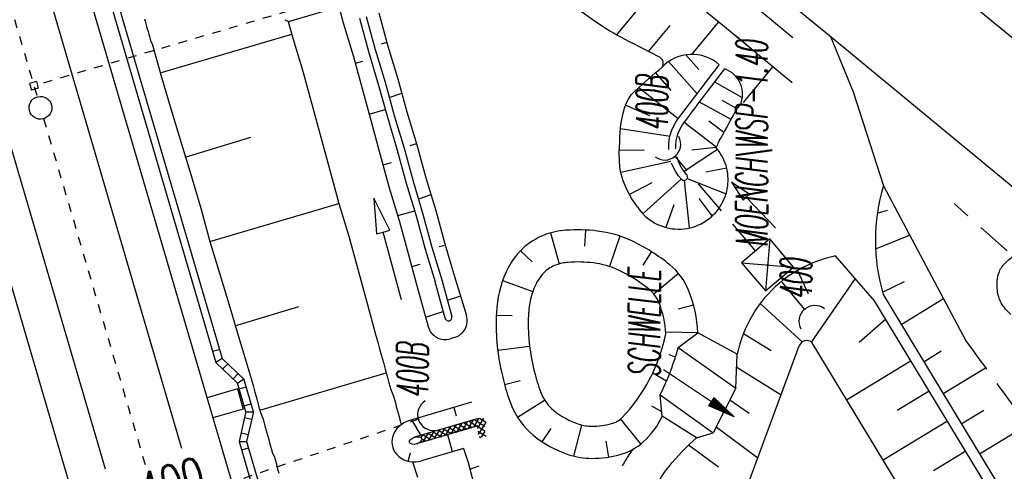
# Model space of a CAD drawing. Extents: x 447426 to 448116, y 440349 to 441552.
# Tile 50 of 96: x 447670 to 447726, y 441053 to 441078. Entities that reach past the tile are written whole.
import ezdxf

# ---------------------------------------------------------------- set-up
doc = ezdxf.new("R2010")
doc.units = 0
doc.header["$LTSCALE"] = 2
doc.header["$MEASUREMENT"] = 0
for name, pattern in [('ACAD_ISO03W100', [0.5, 0.25, -0.25]), ('ACAD_ISO10W100W', [0.5, 0.25, -0.25]), ('AUSGEZOGEN', [0]), ('GESTRICH-X2', [1.5, 1, -0.5]), ('STRICHLINIEX2', [0.5, 0.25, -0.25])]:
    doc.linetypes.add(name, pattern=pattern)
doc.layers.get('0').update_dxf_attribs({"linetype": 'AUSGEZOGEN'})
for name, color, linetype in [('ANMERKUNG', 7, 'CONTINUOUS'), ('BOESCHG', 250, 'AUSGEZOGEN'), ('DB-Andere_Planer', 15, 'CONTINUOUS'), ('DB-Bahnachse', 7, 'CONTINUOUS'), ('DB-Boeschungen', 15, 'CONTINUOUS'), ('DB-Durchlässe', 15, 'CONTINUOUS'), ('DB-Gleisachsen', 7, 'CONTINUOUS'), ('DB-GRABEN', 15, 'AUSGEZOGEN'), ('DB-Ingenieurbauwerke', 15, 'CONTINUOUS'), ('DB-Kabelanlagen', 15, 'CONTINUOUS'), ('DB-Regenrückhaltebecken', 15, 'CONTINUOUS'), ('DURCHL', 200, 'GESTRICH-X2'), ('PFEILTOP', 200, 'AUSGEZOGEN'), ('SCHSYMBOL', 200, 'AUSGEZOGEN'), ('STRASSE', 250, 'AUSGEZOGEN'), ('WEG', 250, 'GESTRICH-X2')]:
    doc.layers.add(name, color=color, linetype=linetype)
doc.styles.add('ROMANS', font='romans.shx', dxfattribs={"width": 0.8})

# ---------------------------------------------------------------- blocks, each defined once
blk = doc.blocks.new('DL')
at = {"color": 0}
blk.add_arc((-0.311, 0.025), 0.91, 282.5363, 77.4637, dxfattribs=at)
blk.add_point((0.597, 0.003), dxfattribs=at)
blk = doc.blocks.new('SCHA-Q')
for p, q in [((-1.5, 1.5), (1.5, -1.5)), ((-1.5, -1.5), (1.5, 1.5)), ((1.5, 1.5), (-1.5, 1.5)), ((-1.5, 1.5), (-1.5, -1.5)), ((1.5, -1.5), (1.5, 1.5)), ((-1.5, -1.5), (1.5, -1.5))]:
    blk.add_line(p, q)
blk.add_point((0, 0))
blk = doc.blocks.new('*X407')
at = {"color": 0, "linetype": 'ByBlock'}
for p, q in [((-329968, 476983), (-329653, 477297)), ((-329542, 476550), (-329966, 476974)), ((-329949, 476683), (-329454, 477178)), ((-329418, 476744), (-329902, 477227)), ((-329079, 476723), (-329653, 477297)), ((-329535, 476779), (-329196, 477118)), ((-329274, 476721), (-328876, 477119)), ((-328876, 476838), (-329157, 477119)), ((-329526, 476215), (-329947, 476636)), ((-329934, 476379), (-329552, 476762)), ((-329510, 475881), (-329931, 476302)), ((-329920, 476076), (-329538, 476458)), ((-328949, 476729), (-328876, 476801)), ((-329494, 475547), (-329915, 475968)), ((-329905, 475772), (-329523, 476154)), ((-329891, 475468), (-329509, 475851)), ((-329478, 475213), (-329899, 475634)), ((-329462, 474879), (-329883, 475299)), ((-329877, 475165), (-329494, 475547)), ((-329862, 474861), (-329480, 475243)), ((-329447, 474545), (-329867, 474965)), ((-329431, 474211), (-329851, 474631)), ((-329848, 474557), (-329465, 474939)), ((-329833, 474253), (-329451, 474636)), ((-329415, 473877), (-329835, 474297)), ((-329819, 473950), (-329436, 474332)), ((-329804, 473646), (-329422, 474028)), ((-329399, 473543), (-329819, 473963)), ((-329666, 473492), (-329803, 473629)), ((-329617, 473515), (-329407, 473724)), ((-329790, 473342), (-329741, 473391)), ((-329773, 473280), (-329787, 473295)), ((-329432, 473382), (-329393, 473421)), ((-329383, 473208), (-329384, 473210))]:
    blk.add_line(p, q, dxfattribs=at)
blk = doc.blocks.new('PFEIL2')
at = {"color": 0}
for p, q in [((0.88, 0.002), (-2.401, -0.012)), ((0.881, -0.271), (0.879, 0.276)), ((0.879, 0.276), (2.429, 0.009)), ((0.911, 0.27), (0.879, 0.265)), ((0.965, 0.261), (0.879, 0.246)), ((1.019, 0.252), (0.879, 0.228)), ((1.073, 0.242), (0.879, 0.209)), ((1.127, 0.233), (0.879, 0.191)), ((1.181, 0.224), (0.879, 0.172)), ((1.235, 0.214), (0.879, 0.154)), ((1.289, 0.205), (0.879, 0.135)), ((1.343, 0.196), (0.879, 0.117)), ((1.397, 0.187), (0.879, 0.098)), ((1.451, 0.177), (0.879, 0.08)), ((1.505, 0.168), (0.879, 0.061)), ((1.559, 0.159), (0.88, 0.043)), ((1.613, 0.149), (0.88, 0.024)), ((1.668, 0.14), (0.88, 0.006)), ((1.722, 0.131), (0.88, -0.013)), ((1.776, 0.121), (0.88, -0.031)), ((1.83, 0.112), (0.88, -0.05)), ((1.884, 0.103), (0.88, -0.068)), ((1.938, 0.094), (0.88, -0.087)), ((1.992, 0.084), (0.88, -0.105)), ((2.046, 0.075), (0.88, -0.124)), ((2.1, 0.066), (0.88, -0.142)), ((2.154, 0.056), (0.88, -0.161)), ((2.208, 0.047), (0.88, -0.179)), ((2.262, 0.038), (0.881, -0.198)), ((2.316, 0.029), (0.881, -0.216)), ((2.37, 0.019), (0.881, -0.235)), ((2.424, 0.01), (0.881, -0.253)), ((2.429, 0.009), (0.881, -0.271))]:
    blk.add_line(p, q, dxfattribs=at)

msp = doc.modelspace()

# ---------------------------------------------------------------- linework, layer by layer
at = {"layer": 'BOESCHG'}
for p, q in [((447718.538, 441067.396), (447719.123, 441067.549)), ((447699.939, 441066.26), (447700.437, 441064.5)), ((447701.923, 441066.428), (447701.88, 441065.515)), ((447703.887, 441066.082), (447703.307, 441064.347)), ((447718.434, 441065.366), (447720.38, 441066.131)), ((447698.238, 441065.254), (447698.894, 441064.616)), ((447705.68, 441065.207), (447705.194, 441064.432)), ((447714, 441064.133), (447714.598, 441062.807)), ((447697.216, 441063.553), (447698.94, 441062.94)), ((447707.229, 441063.953), (447705.82, 441062.786)), ((447717.284, 441063.666), (447714.768, 441060.055)), ((447718.829, 441062.901), (447720.091, 441063.492)), ((447719.896, 441061.061), (447722.3, 441062.525)), ((447708.085, 441062.163), (447707.202, 441061.925)), ((447711.867, 441062.245), (447714.268, 441060.065)), ((447719.172, 441062.255), (447719.173, 441062.256)), ((447696.853, 441061.594), (447697.767, 441061.56)), ((447719.015, 441061.363), (447717.496, 441060.023)), ((447708.322, 441060.58), (447706.491, 441060.612)), ((447710.916, 441060.541), (447712.493, 441059.568)), ((447720.208, 441060.544), (447720.209, 441060.545)), ((447696.936, 441059.598), (447698.752, 441059.817)), ((447721.18, 441058.939), (447722.175, 441059.558)), ((447707.051, 441059.199), (447706.701, 441059.336)), ((447720.459, 441058.981), (447716.79, 441056.758)), ((447710.538, 441058.621), (447713.065, 441057.052)), ((447721.243, 441058.833), (447721.244, 441058.834)), ((447722.279, 441057.122), (447724.695, 441058.585)), ((447697.326, 441057.638), (447698.209, 441057.876)), ((447706.537, 441057.825), (447705.756, 441058.294)), ((447698.056, 441055.784), (447699.607, 441056.754)), ((447710.15, 441056.77), (447711.241, 441056.008)), ((447721.495, 441057.27), (447719.661, 441056.159)), ((447706.278, 441056.089), (447705.705, 441056.411)), ((447723.315, 441055.412), (447724.595, 441056.187)), ((447705.09, 441054.266), (447703.933, 441055.683)), ((447699.463, 441054.384), (447699.971, 441055.145)), ((447701.276, 441053.561), (447701.718, 441055.336)), ((447709.369, 441055.239), (447711.738, 441053.473)), ((447722.531, 441055.56), (447718.862, 441053.337)), ((447724.35, 441053.701), (447727.055, 441055.338)), ((447703.263, 441053.515), (447703.117, 441054.418)), ((447709.495, 441052.94), (447707.788, 441054.183)), ((447707.789, 441054.181), (447707.788, 441054.183)), ((447723.568, 441053.849), (447721.733, 441052.738))]:
    msp.add_line(p, q, dxfattribs=at)
for points in [[(447708.322, 441060.58, 0.089213), (447707.8, 441063.001, 0.123586), (447706.73, 441064.449, 0.063273), (447704.574, 441065.807, 0.078913), (447702.605, 441066.37, 0.04841), (447700.813, 441066.413, 0.07071), (447699.61, 441066.152, 0.102524), (447698.348, 441065.362, 0.095151), (447697.421, 441064.056, 0.095106), (447696.86, 441061.743, 0.066633), (447697.146, 441058.373, 0.02002), (447697.481, 441057.101, 0.030705), (447697.783, 441056.298, 0.114936), (447698.939, 441054.776, 0.093859), (447700.978, 441053.648, 0.080292), (447702.299, 441053.438, 0.066271), (447703.902, 441053.655, 0.118186), (447705.218, 441054.378, 0.097211), (447706.303, 441055.837)], [(447706.495, 441060.517, 0.089213), (447706.109, 441062.305, 0.123586), (447705.568, 441063.037, 0.063273), (447703.802, 441064.15, 0.078913), (447702.385, 441064.555, 0.04841), (447700.945, 441064.59, 0.07071), (447700.246, 441064.438, 0.102524), (447699.613, 441064.042, 0.095151), (447699.085, 441063.298, 0.095106), (447698.686, 441061.654, 0.066633), (447698.931, 441058.768, 0.02002), (447699.229, 441057.638, 0.030705), (447699.452, 441057.045, 0.114936), (447700.106, 441056.183, 0.093859), (447701.55, 441055.385, 0.080292), (447702.295, 441055.266, 0.066271), (447703.419, 441055.418, 0.118186), (447703.989, 441055.731, 0.142327), (447706.495, 441060.517)], [(447716.162, 441064.953, 0.062665), (447714.467, 441064.381, 0.062665), (447712.967, 441063.407, 0.083788), (447711.426, 441061.587, 0.083788), (447710.568, 441059.363)], [(447706.18, 441057.054, 0.009578), (447706.433, 441057.589, 0.009578), (447706.665, 441058.133, 0.013727), (447706.961, 441058.927, 0.013727), (447707.213, 441059.737)], [(447731.579, 441039.619, -0.059963), (447732.155, 441036.419, -0.077272), (447731.913, 441033.901, -0.029071), (447731.047, 441031.182, -0.051833), (447730.321, 441029.752, -0.077071), (447728.297, 441027.478, -0.07451), (447725.599, 441025.858, -0.039704), (447722.622, 441024.895, -0.033558), (447718.973, 441024.283, -0.026696), (447716.413, 441024.166, -0.040895), (447714.746, 441024.315, -0.109786), (447712.523, 441025.228, -0.081887), (447710.227, 441027.463, -0.042524), (447709.112, 441029.28, -0.020055), (447707.249, 441033.391, -0.042456), (447704.583, 441041.996, -0.081561), (447704.334, 441046.701, -0.046452), (447704.806, 441048.997, -0.038341), (447705.838, 441051.64, -0.058329), (447706.688, 441052.979, -0.04101), (447708.246, 441054.606)]]:
    msp.add_lwpolyline(points, format="xyb", dxfattribs=at)
for points in [[(447718.386, 441062.402), (447716.162, 441064.953)], [(447710.568, 441059.363), (447708.322, 441060.58)], [(447707.213, 441059.737), (447710.49, 441057.436), (447709.191, 441054.89)], [(447711.224, 441052.087), (447714.099, 441059.839)], [(447727.604, 441038.398), (447721.784, 441048.511), (447714.821, 441060.009)], [(447708.246, 441054.606), (447706.303, 441055.837)]]:
    msp.add_lwpolyline(points, dxfattribs=at)
at = {"layer": 'BOESCHG', "flags": 128}
for points in [[(447731.579, 441039.619), (447725.499, 441050.658), (447718.386, 441062.402)], [(447707.213, 441059.737), (447708.322, 441060.58)], [(447710.49, 441057.436), (447710.568, 441059.363)], [(447706.18, 441057.054), (447709.191, 441054.89)], [(447706.303, 441055.837), (447706.18, 441057.054)], [(447708.246, 441054.606), (447709.191, 441054.89)]]:
    msp.add_lwpolyline(points, dxfattribs=at)
msp.add_lwpolyline([(447718.872, 441062.753), (447726.042, 441050.907), (447732.071, 441039.96, -0.209279), (447731.913, 441033.901)], format="xyb", dxfattribs=at)
at = {"layer": 'BOESCHG'}
for centre, radius, start, end in [((447729.241, 441065.832), 10.816, 163.2719, 196.5356), ((447714.511, 441059.707), 0.433, 44.2443, 162.1731)]:
    msp.add_arc(centre, radius, start, end, dxfattribs=at)
at = {"layer": 'DB-Andere_Planer', "linetype": 'Continuous'}
for p, q in [((447689.677, 441097.287), (447713.726, 441077.388)), ((447702.138, 441084.381), (447709.842, 441078.006)), ((447703.718, 441077.533), (447706.439, 441080.822)), ((447705.524, 441076.579), (447706.752, 441078.063)), ((447707.988, 441076.419), (447709.52, 441078.272)), ((447709.842, 441078.006), (447713.693, 441074.819)), ((447706.183, 441076.241), (447704.605, 441077.05)), ((447710.922, 441073.692), (447712.602, 441075.722))]:
    msp.add_line(p, q, dxfattribs=at)
msp.add_ellipse((447713.723, 441094.851), major_axis=(-14.142, 14.142), ratio=1, start_param=1.686858, end_param=1.882791, dxfattribs=at)
at = {"layer": 'DB-Bahnachse', "linetype": 'ACAD_ISO10W100W'}
for p, q in [((447642.945, 441168.604), (447670.732, 441074.005)), ((447671.099, 441072.757), (447677.753, 441050.09))]:
    msp.add_line(p, q, dxfattribs=at)
at = {"layer": 'DB-Bahnachse', "linetype": 'Continuous'}
msp.add_ellipse((447670.916, 441073.381), major_axis=(-0.46, 0.46), ratio=1, start_param=2.595086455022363, end_param=8.87827176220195, dxfattribs=at)
at = {"layer": 'DB-Boeschungen', "linetype": 'Continuous'}
for p, q in [((447676.839, 441078.448), (447676.878, 441078.303)), ((447676.878, 441078.303), (447676.918, 441078.159)), ((447676.918, 441078.159), (447676.957, 441078.014)), ((447676.957, 441078.014), (447676.997, 441077.869)), ((447685.018, 441078.297), (447685.281, 441077.336)), ((447676.997, 441077.869), (447677.037, 441077.725)), ((447677.037, 441077.725), (447677.076, 441077.58)), ((447677.076, 441077.58), (447677.116, 441077.435)), ((447677.731, 441075.375), (447685.215, 441077.577)), ((447677.116, 441077.435), (447677.155, 441077.29)), ((447677.155, 441077.29), (447677.195, 441077.146)), ((447677.195, 441077.146), (447677.283, 441077.014)), ((447677.283, 441077.014), (447677.797, 441075.133)), ((447685.281, 441077.336), (447685.844, 441075.468)), ((447685.844, 441075.468), (447686.358, 441073.588)), ((447677.797, 441075.133), (447678.36, 441073.266)), ((447686.358, 441073.588), (447686.873, 441071.707)), ((447678.36, 441073.266), (447678.923, 441071.398)), ((447678.923, 441071.398), (447679.485, 441069.53)), ((447679.147, 441070.578), (447682.882, 441071.704)), ((447686.873, 441071.707), (447687.387, 441069.826)), ((447687.387, 441069.826), (447687.902, 441067.945)), ((447679.485, 441069.53), (447680.048, 441067.663)), ((447680.563, 441065.782), (447687.902, 441067.945)), ((447687.902, 441067.945), (447688.465, 441066.077)), ((447680.048, 441067.663), (447680.563, 441065.782)), ((447680.563, 441065.782), (447681.125, 441063.914)), ((447688.465, 441066.077), (447688.979, 441064.196)), ((447688.979, 441064.196), (447689.494, 441062.315)), ((447681.125, 441063.914), (447681.688, 441062.046)), ((447681.688, 441062.046), (447682.251, 441060.179)), ((447681.978, 441060.985), (447685.617, 441062.084)), ((447689.494, 441062.315), (447690.008, 441060.434)), ((447682.251, 441060.179), (447682.8, 441058.359)), ((447690.008, 441060.434), (447690.114, 441060.049)), ((447690.114, 441060.049), (447690.219, 441059.663)), ((447690.219, 441059.663), (447690.325, 441059.277)), ((447690.325, 441059.277), (447690.43, 441058.891)), ((447690.43, 441058.891), (447690.536, 441058.505)), ((447690.536, 441058.505), (447690.642, 441058.12)), ((447682.8, 441058.359), (447682.906, 441057.973)), ((447682.906, 441057.973), (447683.012, 441057.587)), ((447683.394, 441056.189), (447690.589, 441058.312)), ((447690.642, 441058.12), (447690.747, 441057.734)), ((447683.012, 441057.587), (447683.117, 441057.202)), ((447690.747, 441057.734), (447690.853, 441057.348)), ((447690.853, 441057.348), (447691.006, 441056.975)), ((447683.117, 441057.202), (447683.223, 441056.816)), ((447683.223, 441056.816), (447683.328, 441056.43)), ((447691.006, 441056.975), (447691.112, 441056.589)), ((447683.328, 441056.43), (447683.434, 441056.044)), ((447691.112, 441056.589), (447691.165, 441056.397)), ((447691.165, 441056.397), (447691.217, 441056.204)), ((447691.217, 441056.204), (447691.27, 441056.011)), ((447683.434, 441056.044), (447683.587, 441055.672)), ((447683.587, 441055.672), (447683.693, 441055.286)), ((447691.27, 441056.011), (447691.323, 441055.818)), ((447691.323, 441055.818), (447691.376, 441055.625)), ((447691.376, 441055.625), (447691.429, 441055.432)), ((447683.693, 441055.286), (447683.799, 441054.9)), ((447691.429, 441055.432), (447691.462, 441055.372)), ((447683.799, 441054.9), (447683.904, 441054.514)), ((447683.904, 441054.514), (447683.957, 441054.321)), ((447683.957, 441054.321), (447684.01, 441054.128)), ((447684.01, 441054.128), (447684.062, 441053.935)), ((447684.062, 441053.935), (447684.115, 441053.742)), ((447684.115, 441053.742), (447684.216, 441053.563)), ((447684.216, 441053.563), (447684.269, 441053.37)), ((447684.269, 441053.37), (447684.322, 441053.177)), ((447684.322, 441053.177), (447684.374, 441052.984)), ((447684.374, 441052.984), (447684.427, 441052.791)), ((447692.093, 441053.237), (447692.369, 441052.372)), ((447684.427, 441052.791), (447684.48, 441052.598))]:
    msp.add_line(p, q, dxfattribs=at)
at = {"layer": 'DB-Durchlässe', "linetype": 'STRICHLINIEX2'}
msp.add_line((447692.424, 441055.659), (447665.507, 441046.566), dxfattribs=at)
at = {"layer": 'DB-Durchlässe', "linetype": 'Continuous'}
msp.add_ellipse((447692.266, 441054.449), major_axis=(0.345, 0.102), ratio=0.555556, dxfattribs=at)
at = {"layer": 'DB-Gleisachsen', "linetype": 'Continuous'}
for p, q in [((447671.558, 441079.181), (447678.947, 441054.012)), ((447667.24, 441077.913), (447674.603, 441052.833))]:
    msp.add_line(p, q, dxfattribs=at)
at = {"layer": 'DB-GRABEN', "linetype": 'Continuous'}
for p, q in [((447685.023, 441078.295), (447687.882, 441079.126)), ((447687.897, 441079.144), (447688.148, 441078.224)), ((447689.451, 441078.58), (447689.965, 441076.699)), ((447690.174, 441078.778), (447690.689, 441076.897)), ((447684.824, 441078.393), (447685.023, 441078.295)), ((447688.148, 441078.224), (447688.711, 441076.356)), ((447689.065, 441078.475), (447689.579, 441076.594)), ((447690.636, 441077.09), (447690.298, 441076.998)), ((447690.689, 441076.897), (447691.251, 441075.03)), ((447688.711, 441076.356), (447689.226, 441074.476)), ((447689.579, 441076.594), (447690.142, 441074.726)), ((447689.965, 441076.699), (447690.528, 441074.832)), ((447688.83, 441075.922), (447689.264, 441076.041)), ((447690.142, 441074.726), (447690.657, 441072.845)), ((447690.528, 441074.832), (447691.042, 441072.951)), ((447691.251, 441075.03), (447691.766, 441073.149)), ((447689.226, 441074.476), (447689.74, 441072.595)), ((447690.765, 441073.964), (447691.476, 441074.21)), ((447689.622, 441073.029), (447690.538, 441073.279)), ((447691.766, 441073.149), (447692.329, 441071.281)), ((447689.74, 441072.595), (447690.255, 441070.714)), ((447690.657, 441072.845), (447691.219, 441070.978)), ((447691.042, 441072.951), (447691.605, 441071.083)), ((447692.315, 441071.329), (447691.93, 441071.224)), ((447692.329, 441071.281), (447692.843, 441069.4)), ((447691.219, 441070.978), (447691.734, 441069.097)), ((447691.605, 441071.083), (447692.12, 441069.202)), ((447690.255, 441070.714), (447690.769, 441068.833)), ((447690.413, 441070.135), (447690.895, 441070.267)), ((447691.734, 441069.097), (447692.297, 441067.229)), ((447692.12, 441069.202), (447692.682, 441067.335)), ((447692.843, 441069.4), (447693.406, 441067.532)), ((447690.769, 441068.833), (447691.332, 441066.965)), ((447690.805, 441066.414), (447689.892, 441068.238)), ((447689.892, 441068.238), (447690.033, 441066.203)), ((447692.445, 441068.203), (447693.155, 441068.449)), ((447691.253, 441067.255), (447692.217, 441067.518)), ((447693.406, 441067.532), (447693.92, 441065.652)), ((447691.332, 441066.965), (447691.847, 441065.084)), ((447692.297, 441067.229), (447692.811, 441065.348)), ((447692.682, 441067.335), (447693.197, 441065.454)), ((447690.033, 441066.203), (447690.419, 441066.309)), ((447690.419, 441066.309), (447690.805, 441066.414)), ((447691.471, 441062.449), (447690.419, 441066.309)), ((447692.811, 441065.348), (447693.374, 441063.48)), ((447693.197, 441065.454), (447693.76, 441063.586)), ((447693.947, 441065.555), (447693.609, 441065.463)), ((447693.92, 441065.652), (447694.483, 441063.784)), ((447691.847, 441065.084), (447692.361, 441063.203)), ((447692.044, 441064.361), (447692.527, 441064.493)), ((447693.94, 441061.41), (447693.374, 441063.48)), ((447693.76, 441063.586), (447694.326, 441061.515)), ((447694.483, 441063.784), (447695.153, 441061.561)), ((447692.361, 441063.203), (447692.982, 441060.935)), ((447694.076, 441062.429), (447694.787, 441062.675)), ((447692.836, 441061.467), (447693.836, 441061.792)), ((447694.19, 441061.27), (447694.19, 441061.27)), ((447694.478, 441060.313), (447694.229, 441060.239)), ((447695.451, 441056.638), (447691.927, 441055.6)), ((447694.435, 441056.339), (447694.577, 441055.859)), ((447692.033, 441055.631), (447692.553, 441054.742)), ((447695.822, 441055.705), (447692.209, 441054.641)), ((447695.797, 441055.28), (447692.322, 441054.257)), ((447694.362, 441053.815), (447694.096, 441054.779)), ((447694.998, 441054.003), (447692.605, 441053.298)), ((447694.998, 441054.003), (447695.25, 441053.212)), ((447691.838, 441053.274), (447691.976, 441053.754)), ((447695.25, 441053.212), (447695.566, 441052.054)), ((447695.355, 441052.826), (447695.873, 441053.019))]:
    msp.add_line(p, q, dxfattribs=at)
for centre, major_axis, ratio, start_param, end_param in [((447694.133, 441061.462), (-0.141, 0.141), 1, 1.052414, 2.642677), ((447694.133, 441061.462), (-0.141, 0.141), 1, 2.642677, 4.194007), ((447694.196, 441061.272), (-0.707, 0.707), 1, 2.642677, 4.219648), ((447693.946, 441061.199), (-0.707, 0.707), 1, 1.052414, 2.642677), ((447692.266, 441054.449), (1.305, 0.384), 0.882353, 1.570796, 4.712389)]:
    msp.add_ellipse(centre, major_axis=major_axis, ratio=ratio, start_param=start_param, end_param=end_param, dxfattribs=at)
at = {"layer": 'DB-Ingenieurbauwerke', "linetype": 'Continuous'}
for p, q in [((447673.669, 441079.8), (447682.023, 441051.343)), ((447665.129, 441077.294), (447673.483, 441048.837)), ((447670.683, 441074.883), (447670.299, 441074.77)), ((447670.299, 441074.77), (447670.412, 441074.386)), ((447670.683, 441074.883), (447670.796, 441074.499)), ((447670.796, 441074.499), (447670.412, 441074.386)), ((447682.122, 441057.397), (447680.395, 441056.889)), ((447682.122, 441057.397), (447682.46, 441056.245)), ((447682.46, 441056.245), (447680.733, 441055.738))]:
    msp.add_line(p, q, dxfattribs=at)
at = {"layer": 'DB-Ingenieurbauwerke', "linetype": 'ACAD_ISO03W100'}
msp.add_line((447684.998, 441078.876), (447670.74, 441074.691), dxfattribs=at)
at = {"layer": 'DB-Kabelanlagen', "linetype": 'Continuous'}
for p, q in [((447674.676, 441080.096), (447680.9, 441058.894)), ((447675.06, 441080.209), (447681.254, 441059.111)), ((447680.702, 441059.53), (447681.085, 441059.634)), ((447681.254, 441059.111), (447680.903, 441058.896)), ((447682.49, 441057.949), (447681.257, 441059.113)), ((447682.135, 441057.721), (447680.904, 441058.895)), ((447681.575, 441058.821), (447681.292, 441058.525)), ((447681.884, 441057.96), (447682.167, 441058.257)), ((447682.135, 441057.721), (447682.484, 441057.955)), ((447683.032, 441056.086), (447682.484, 441057.955)), ((447682.612, 441056.094), (447682.135, 441057.721)), ((447682.232, 441057.389), (447682.616, 441057.501)), ((447682.513, 441056.43), (447682.883, 441056.541)), ((447682.613, 441056.098), (447682.215, 441054.405)), ((447682.534, 441055.761), (447682.933, 441055.667)), ((447682.609, 441056.081), (447683.032, 441056.086)), ((447683.032, 441056.086), (447682.635, 441054.396)), ((447682.329, 441054.888), (447682.729, 441054.797)), ((447682.216, 441054.406), (447682.635, 441054.396)), ((447682.218, 441054.406), (447683.03, 441051.639)), ((447682.74, 441054.01), (447682.356, 441053.906)), ((447682.638, 441054.396), (447683.414, 441051.752))]:
    msp.add_line(p, q, dxfattribs=at)
at = {"layer": 'DB-Regenrückhaltebecken', "linetype": 'Continuous'}
for p, q in [((447711.347, 441076.76), (447710.426, 441077.523)), ((447707.648, 441076.395), (447708.384, 441075.557)), ((447706.661, 441076.013), (447708.277, 441074.173)), ((447709.342, 441075.57), (447709.493, 441075.769)), ((447709.493, 441075.769), (447709.542, 441075.833)), ((447705.713, 441075.193), (447705.904, 441075.362)), ((447705.904, 441075.362), (447706.096, 441075.53)), ((447705.907, 441075.364), (447706.784, 441074.365)), ((447706.096, 441075.53), (447706.287, 441075.699)), ((447709.038, 441075.173), (447709.19, 441075.371)), ((447709.19, 441075.371), (447709.342, 441075.57)), ((447709.508, 441075.129), (447709.66, 441075.328)), ((447709.66, 441075.328), (447709.811, 441075.526)), ((447709.811, 441075.526), (447709.86, 441075.59)), ((447704.943, 441074.515), (447705.139, 441074.688)), ((447705.139, 441074.688), (447705.331, 441074.856)), ((447705.331, 441074.856), (447705.522, 441075.025)), ((447705.522, 441075.025), (447705.713, 441075.193)), ((447708.584, 441074.576), (447708.735, 441074.775)), ((447708.735, 441074.775), (447708.887, 441074.974)), ((447708.887, 441074.974), (447709.038, 441075.173)), ((447709.053, 441074.532), (447709.205, 441074.731)), ((447709.205, 441074.731), (447709.357, 441074.93)), ((447710.858, 441073.948), (447709.292, 441074.846)), ((447709.357, 441074.93), (447709.508, 441075.129)), ((447704.378, 441073.877), (447704.537, 441074.113)), ((447704.537, 441074.113), (447704.731, 441074.322)), ((447704.731, 441074.322), (447704.943, 441074.515)), ((447704.96, 441074.529), (447707.205, 441072.767)), ((447708.129, 441073.98), (447708.281, 441074.179)), ((447708.281, 441074.179), (447708.432, 441074.377)), ((447708.432, 441074.377), (447708.584, 441074.576)), ((447708.599, 441073.936), (447708.75, 441074.135)), ((447708.75, 441074.135), (447708.902, 441074.334)), ((447708.902, 441074.334), (447709.053, 441074.532)), ((447704.158, 441073.354), (447704.254, 441073.621)), ((447704.221, 441073.538), (447705.582, 441072.937)), ((447704.254, 441073.621), (447704.378, 441073.877)), ((447707.674, 441073.383), (447707.826, 441073.582)), ((447707.826, 441073.582), (447707.977, 441073.781)), ((447707.977, 441073.781), (447708.129, 441073.98)), ((447708.144, 441073.34), (447708.295, 441073.538)), ((447708.295, 441073.538), (447708.447, 441073.737)), ((447710.213, 441072.71), (447708.426, 441073.71)), ((447708.447, 441073.737), (447708.599, 441073.936)), ((447710.553, 441073.318), (447709.706, 441073.798)), ((447703.963, 441072.531), (447704.082, 441073.08)), ((447704.082, 441073.08), (447704.158, 441073.354)), ((447707.219, 441072.787), (447707.371, 441072.986)), ((447707.371, 441072.986), (447707.523, 441073.185)), ((447707.523, 441073.185), (447707.674, 441073.383)), ((447707.841, 441072.942), (447707.992, 441073.141)), ((447707.992, 441073.141), (447708.144, 441073.34)), ((447710.333, 441072.928), (447710.457, 441073.148)), ((447710.457, 441073.148), (447710.553, 441073.318)), ((447703.922, 441072.255), (447703.963, 441072.531)), ((447706.938, 441072.327), (447707.067, 441072.564)), ((447707.067, 441072.564), (447707.219, 441072.787)), ((447707.408, 441072.355), (447707.538, 441072.545)), ((447707.538, 441072.545), (447707.689, 441072.743)), ((447709.354, 441071.159), (447707.538, 441072.545)), ((447707.689, 441072.743), (447707.841, 441072.942)), ((447709.812, 441071.984), (447708.942, 441072.614)), ((447709.967, 441072.264), (447710.089, 441072.485)), ((447710.089, 441072.485), (447710.211, 441072.706)), ((447710.211, 441072.706), (447710.333, 441072.928)), ((447703.886, 441071.701), (447703.896, 441071.978)), ((447703.896, 441071.978), (447703.922, 441072.255)), ((447703.916, 441072.205), (447706.743, 441071.777)), ((447706.753, 441071.82), (447706.833, 441072.078)), ((447706.833, 441072.078), (447706.938, 441072.327)), ((447707.141, 441071.722), (447707.209, 441071.941)), ((447707.209, 441071.941), (447707.298, 441072.153)), ((447707.298, 441072.153), (447707.408, 441072.355)), ((447709.723, 441071.821), (447709.845, 441072.042)), ((447709.845, 441072.042), (447709.967, 441072.264)), ((447703.865, 441071.15), (447703.879, 441071.425)), ((447703.879, 441071.425), (447703.886, 441071.701)), ((447706.673, 441071.287), (447706.7, 441071.556)), ((447706.673, 441071.017), (447706.673, 441071.287)), ((447706.7, 441071.556), (447706.753, 441071.82)), ((447707.073, 441071.267), (447707.095, 441071.496)), ((447707.095, 441071.496), (447707.141, 441071.722)), ((447709.419, 441071.209), (447709.453, 441071.289)), ((447709.453, 441071.289), (447709.479, 441071.378)), ((447709.479, 441071.378), (447709.535, 441071.495)), ((447709.535, 441071.495), (447709.601, 441071.6)), ((447709.601, 441071.6), (447709.663, 441071.709)), ((447709.663, 441071.709), (447709.723, 441071.821)), ((447703.852, 441070.874), (447703.865, 441071.15)), ((447703.864, 441070.318), (447703.852, 441070.874)), ((447703.856, 441070.97), (447705.264, 441070.998)), ((447707.073, 441071.038), (447707.073, 441071.267)), ((447709.451, 441071.013), (447707.54, 441069.761)), ((447709.356, 441071.128), (447707.981, 441070.973)), ((447709.348, 441071.149), (447709.349, 441071.151)), ((447709.348, 441071.146), (447709.348, 441071.149)), ((447709.348, 441071.144), (447709.348, 441071.146)), ((447709.348, 441071.141), (447709.348, 441071.144)), ((447709.349, 441071.138), (447709.348, 441071.141)), ((447709.349, 441071.151), (447709.35, 441071.153)), ((447709.356, 441071.128), (447709.349, 441071.138)), ((447709.35, 441071.153), (447709.351, 441071.155)), ((447709.351, 441071.155), (447709.352, 441071.157)), ((447709.352, 441071.157), (447709.353, 441071.158)), ((447709.353, 441071.158), (447709.355, 441071.159)), ((447709.355, 441071.159), (447709.356, 441071.161)), ((447709.356, 441071.161), (447709.358, 441071.161)), ((447709.451, 441071.013), (447709.356, 441071.128)), ((447709.358, 441071.161), (447709.36, 441071.162)), ((447709.36, 441071.162), (447709.419, 441071.209)), ((447709.54, 441070.894), (447709.451, 441071.013)), ((447709.622, 441070.769), (447709.54, 441070.894)), ((447709.697, 441070.641), (447709.622, 441070.769)), ((447703.89, 441070.039), (447703.864, 441070.318)), ((447703.944, 441069.715), (447706.792, 441070.351)), ((447706.939, 441069.978), (447706.834, 441070.226)), ((447707.21, 441070.364), (447707.142, 441070.583)), ((447707.299, 441070.152), (447707.21, 441070.364)), ((447709.766, 441070.509), (447709.697, 441070.641)), ((447709.827, 441070.373), (447709.766, 441070.509)), ((447709.881, 441070.235), (447709.827, 441070.373)), ((447709.928, 441070.094), (447709.881, 441070.235)), ((447703.933, 441069.762), (447703.89, 441070.039)), ((447703.999, 441069.489), (447703.933, 441069.762)), ((447707.069, 441069.741), (447706.939, 441069.978)), ((447707.221, 441069.519), (447707.069, 441069.741)), ((447707.41, 441069.951), (447707.299, 441070.152)), ((447707.54, 441069.761), (447707.41, 441069.951)), ((447707.688, 441069.585), (447707.54, 441069.761)), ((447709.967, 441069.95), (447708.773, 441069.726)), ((447709.967, 441069.95), (447709.928, 441070.094)), ((447709.998, 441069.804), (447709.967, 441069.95)), ((447710.022, 441069.658), (447709.998, 441069.804)), ((447710.038, 441069.51), (447710.022, 441069.658)), ((447704.084, 441069.22), (447703.999, 441069.489)), ((447704.296, 441068.699), (447704.084, 441069.22)), ((447704.422, 441068.451), (447705.724, 441069.133)), ((447705.215, 441067.363), (447707.383, 441069.327)), ((447707.395, 441069.313), (447707.221, 441069.519)), ((447707.395, 441069.313), (447707.424, 441069.287)), ((447707.424, 441069.287), (447707.458, 441069.268)), ((447707.458, 441069.268), (447707.495, 441069.256)), ((447707.495, 441069.256), (447707.533, 441069.251)), ((447707.533, 441069.251), (447707.572, 441069.254)), ((447707.572, 441069.254), (447707.61, 441069.264)), ((447707.844, 441066.552), (447707.572, 441069.254)), ((447707.61, 441069.264), (447707.644, 441069.281)), ((447707.644, 441069.281), (447707.675, 441069.304)), ((447707.675, 441069.304), (447707.701, 441069.333)), ((447707.711, 441069.553), (447707.688, 441069.585)), ((447707.701, 441069.333), (447707.721, 441069.367)), ((447707.728, 441069.518), (447707.711, 441069.553)), ((447707.721, 441069.367), (447707.734, 441069.403)), ((447707.721, 441069.367), (447709.927, 441068.48)), ((447707.737, 441069.48), (447707.728, 441069.518)), ((447707.734, 441069.403), (447707.739, 441069.442)), ((447707.739, 441069.442), (447707.737, 441069.48)), ((447710.022, 441068.916), (447710.037, 441069.064)), ((447710.037, 441069.064), (447710.045, 441069.212)), ((447710.045, 441069.361), (447710.038, 441069.51)), ((447710.045, 441069.212), (447710.045, 441069.361)), ((447711.252, 441068.459), (447710.248, 441069.159)), ((447710.248, 441069.159), (447710.905, 441068.127)), ((447704.564, 441068.203), (447704.296, 441068.699)), ((447709.881, 441068.338), (447709.927, 441068.48)), ((447709.927, 441068.48), (447709.966, 441068.623)), ((447709.966, 441068.623), (447709.998, 441068.769)), ((447709.998, 441068.769), (447710.022, 441068.916)), ((447704.887, 441067.741), (447704.564, 441068.203)), ((447709.148, 441067.232), (447708.404, 441068.213)), ((447709.621, 441067.804), (447709.696, 441067.932)), ((447709.696, 441067.932), (447709.765, 441068.064)), ((447709.765, 441068.064), (447709.826, 441068.2)), ((447709.826, 441068.2), (447709.881, 441068.338)), ((447710.905, 441068.127), (447711.078, 441068.293)), ((447711.078, 441068.293), (447711.252, 441068.459)), ((447712.738, 441066.56), (447711.078, 441068.293)), ((447706.518, 441066.584), (447706.984, 441067.881)), ((447709.539, 441067.68), (447709.621, 441067.804))]:
    msp.add_line(p, q, dxfattribs=at)
at = {"layer": 'DB-Regenrückhaltebecken'}
msp.add_arc((447707.234, 441069.292), 2.813, 213.4563, 325.0245, dxfattribs=at)
at = {"layer": 'DB-Regenrückhaltebecken', "linetype": 'Continuous'}
for centre, major_axis, start_param, end_param in [((447707.985, 441074.06), (-1.668, 1.668), -1.506118, 0.017577), ((447705.978, 441075.921), (-0.269, 0.269), 3.303351, 4.927842), ((447709.334, 441074.146), (-1.086, 1.086), 3.511067, 5.148753), ((447710.925, 441073.172), (-0.282, 0.282), -1.524422, 0.410044)]:
    msp.add_ellipse(centre, major_axis=major_axis, ratio=1, start_param=start_param, end_param=end_param, dxfattribs=at)
at = {"layer": 'DURCHL'}
for p, q in [((447711.611, 441065.245), (447707.03, 441070.627)), ((447728.17, 441063.257), (447722.901, 441067.928)), ((447714.403, 441061.923), (447712.969, 441063.643))]:
    msp.add_line(p, q, dxfattribs=at)
at = {"layer": 'STRASSE'}
for points in [[(447711.606, 441089.332), (447727.13, 441076.651), (447762.175, 441048.027)], [(447764.592, 441037.679), (447742.809, 441055.339), (447731.041, 441064.909), (447715.813, 441077.485), (447708.553, 441083.421)], [(447715.877, 441077.432), (447717.171, 441074.281), (447718.882, 441068.945), (447723.579, 441060.121)]]:
    msp.add_lwpolyline(points, dxfattribs=at)
msp.add_lwpolyline([(447726.143, 441061.63, -0.091137), (447725.591, 441062.289, -0.107267), (447725.374, 441062.989, -0.046736), (447725.378, 441063.692, -0.083569), (447725.482, 441064.073, -0.091214), (447725.847, 441064.59, -0.069182), (447726.515, 441065.083, -0.053996), (447726.946, 441065.26, -0.0228), (447728.016, 441065.518, -0.098704), (447729.444, 441065.51, -0.081181), (447731.062, 441064.892)], format="xyb", dxfattribs=at)
at = {"layer": 'WEG', "flags": 128}
for points in [[(447723.579, 441060.121, 0.000058), (447729.477, 441052.008, 0.000077), (447733.882, 441045.951, 0.000059), (447738.524, 441039.572, -0.000162), (447740.228, 441037.23, -0.08558), (447741.148, 441035.362, -0.073805), (447741.484, 441032.976, -0.100754), (447741.017, 441030.767, -0.125823), (447739.903, 441029.331, -0.006866), (447739.335, 441028.902, -0.009824), (447738.928, 441028.615, -0.020383), (447736.675, 441027.224, -0.013933), (447733.249, 441025.419, -0.034863), (447732.049, 441024.93, -0.008897), (447727.205, 441023.433, -0.069478), (447723.384, 441022.882, -0.046961), (447717.709, 441023.391)], [(447717.173, 441020.499, -0.028851), (447711.253, 441023.404, -0.081887), (447708.438, 441026.144, -0.042524), (447707.126, 441028.282, -0.020055), (447705.189, 441032.556, -0.042456), (447702.412, 441041.52, -0.081561), (447702.125, 441046.945, -0.046452), (447702.68, 441049.644, -0.038341), (447703.836, 441052.605, -0.043671), (447704.641, 441053.96, -0.04101)]]:
    msp.add_lwpolyline(points, format="xyb", dxfattribs=at)

# ---------------------------------------------------------------- block references
at = {"layer": 'DB-GRABEN', "linetype": 'Continuous', "xscale": 0.001000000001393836, "yscale": 0.0009999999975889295, "zscale": 0.001, "rotation": 283.6875013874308}
msp.add_blockref('*X407', (447310.533, 440622.266), dxfattribs=at)
at = {"layer": 'PFEILTOP', "rotation": 326.1488329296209}
msp.add_blockref('PFEIL2', (447708.374, 441057.143), dxfattribs=at)
at = {"layer": 'SCHSYMBOL'}
for p, rotation in [((447706.623, 441071.068), 310.5478271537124), ((447714.804, 441061.477), 130.27529087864), ((447692.988, 441055.856), 198.9830182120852)]:
    msp.add_blockref('DL', p, dxfattribs=dict(at, rotation=rotation))
at = {"layer": 'SCHSYMBOL', "xscale": 0.6999999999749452, "yscale": 0.6999999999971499, "zscale": 0.7, "rotation": 310.2752908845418}
msp.add_blockref('SCHA-Q', (447712.29, 441064.444), dxfattribs=at)

# ---------------------------------------------------------------- texts
at = {"layer": 'ANMERKUNG', "style": 'ROMANS', "oblique": 7, "width": 0.5}
for s, p in [('MOENCH\\WSP-1.40', (447712.29, 441065.444)), ('400B', (447706.623, 441072.068)), ('SCHWELLE', (447706.18, 441058.054)), ('400', (447714.804, 441062.477)), ('400B', (447692.988, 441056.856))]:
    msp.add_text(s, height=1.8, rotation=90, dxfattribs=at).set_placement(p)
at = {"layer": 'DB-Durchlässe', "linetype": 'Continuous', "style": 'ROMANS', "oblique": 0, "width": 0.8}
msp.add_text('DN 400', height=1.8, rotation=16.6875, dxfattribs=at).set_placement((447673.374, 441049.732))

doc.saveas('drawing.dxf')
